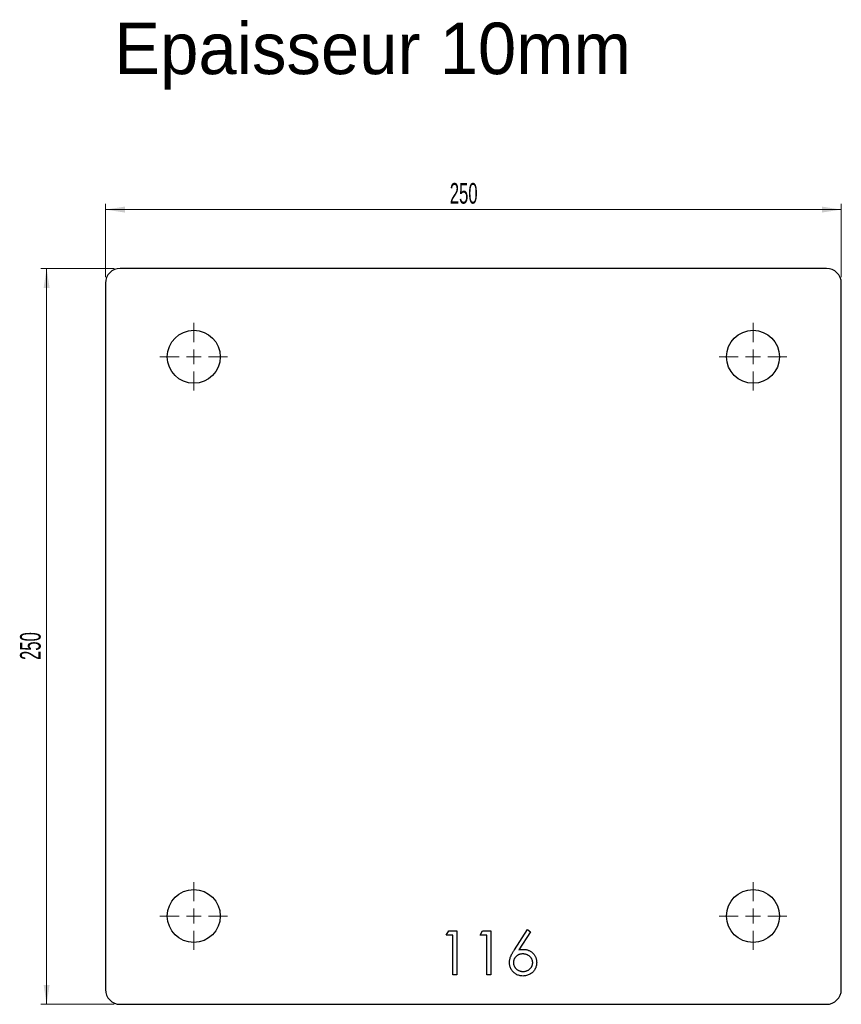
# Model space of a CAD drawing. Header units: millimetres. Extents: x 86 to 366, y 263 to 597.
import ezdxf

# ---------------------------------------------------------------- set-up
doc = ezdxf.new("R2010")
doc.units = ezdxf.units.MM
doc.header["$LTSCALE"] = 2
doc.styles.add('SLDTEXTSTYLE1', font='TXT', dxfattribs={"width": 0.605})
doc.dimstyles.new('SLDDIMSTYLE0', dxfattribs={"dimtxt": 7, "dimasz": 6.604, "dimexe": 0, "dimexo": 0.0625, "dimgap": 1.75, "dimtad": 1, "dimrnd": 1e-09, "dimzin": 12, "dimdsep": 46, "dimtxsty": 'SLDTEXTSTYLE1', "dimsah": 1, "dimcen": 0.09, "dimadec": 0, "dimazin": 3, "dimtfac": 1, "dimtofl": 0, "dimtmove": 0, "dimatfit": 3, "dimfxl": 1, "dimfrac": 2, "dimtolj": 1, "dimtzin": 12, "dimarcsym": 0})

# ---------------------------------------------------------------- blocks, each defined once
blk = doc.blocks.new('_D')
at = {"color": 7, "linetype": 'Continuous', "lineweight": 0, "transparency": 16777216}
for p, q in [((115.53, 509.85), (115.53, 534.85)), ((115.53, 532.85), (365.53, 532.85)), ((365.53, 509.85), (365.53, 534.85))]:
    blk.add_line(p, q, dxfattribs=at)
at = {"color": 7, "linetype": 'Continuous', "lineweight": 18, "transparency": 16777216}
for points in [[(115.53, 532.85), (122.13, 531.83), (122.13, 533.86)], [(365.53, 532.85), (358.92, 533.86), (358.92, 531.83)]]:
    blk.add_solid(points, dxfattribs=at)
at = {"color": 7, "linetype": 'Continuous', "lineweight": 18, "transparency": 16777216, "insert": (232.51, 541.87), "char_height": 7, "attachment_point": 1, "style": 'SLDTEXTSTYLE1'}
blk.add_mtext('250', dxfattribs=at)
blk = doc.blocks.new('_D_1')
at = {"color": 7, "linetype": 'Continuous', "lineweight": 0, "transparency": 16777216}
for p, q in [((118.53, 512.85), (93.53, 512.85)), ((95.53, 512.85), (95.53, 262.85)), ((118.53, 262.85), (93.53, 262.85))]:
    blk.add_line(p, q, dxfattribs=at)
at = {"color": 7, "linetype": 'Continuous', "lineweight": 18, "transparency": 16777216}
for points in [[(95.53, 512.85), (94.51, 506.24), (96.54, 506.24)], [(95.53, 262.85), (96.54, 269.45), (94.51, 269.45)]]:
    blk.add_solid(points, dxfattribs=at)
at = {"color": 7, "linetype": 'Continuous', "lineweight": 18, "transparency": 16777216, "insert": (86.5, 379.83), "char_height": 7, "attachment_point": 1, "rotation": 90, "style": 'SLDTEXTSTYLE1'}
blk.add_mtext('250', dxfattribs=at)
blk = doc.blocks.new('SW_CENTERMARKSYMBOL_0')
at = {"color": 0, "linetype": 'Continuous', "lineweight": 18}
for p, q in [((0, 5), (0, 11.5)), ((-5, 0), (-11.5, 0)), ((0, 0), (-2.5, 0)), ((0, 0), (0, 2.5)), ((0, 0), (0, -2.5)), ((0, 0), (2.5, 0)), ((5, 0), (11.5, 0)), ((0, -5), (0, -11.5))]:
    blk.add_line(p, q, dxfattribs=at)
blk = doc.blocks.new('SW_CENTERMARKSYMBOL_1')
at = {"color": 0, "linetype": 'Continuous', "lineweight": 18}
for p, q in [((0, 5), (0, 11.5)), ((-5, 0), (-11.5, 0)), ((0, 0), (-2.5, 0)), ((0, 0), (0, 2.5)), ((0, 0), (0, -2.5)), ((0, 0), (2.5, 0)), ((5, 0), (11.5, 0)), ((0, -5), (0, -11.5))]:
    blk.add_line(p, q, dxfattribs=at)
blk = doc.blocks.new('SW_CENTERMARKSYMBOL_2')
at = {"color": 0, "linetype": 'Continuous', "lineweight": 18}
for p, q in [((0, 5), (0, 11.5)), ((-5, 0), (-11.5, 0)), ((0, 0), (-2.5, 0)), ((0, 0), (0, 2.5)), ((0, 0), (0, -2.5)), ((0, 0), (2.5, 0)), ((5, 0), (11.5, 0)), ((0, -5), (0, -11.5))]:
    blk.add_line(p, q, dxfattribs=at)
blk = doc.blocks.new('SW_CENTERMARKSYMBOL_3')
at = {"color": 0, "linetype": 'Continuous', "lineweight": 18}
for p, q in [((0, 5), (0, 11.5)), ((-5, 0), (-11.5, 0)), ((0, 0), (-2.5, 0)), ((0, 0), (0, 2.5)), ((0, 0), (0, -2.5)), ((0, 0), (2.5, 0)), ((5, 0), (11.5, 0)), ((0, -5), (0, -11.5))]:
    blk.add_line(p, q, dxfattribs=at)
blk = doc.blocks.new('SW_CENTERMARKSYMBOL_6')
at = {"color": 0, "linetype": 'Continuous', "lineweight": 18}
for p, q in [((0, 5), (0, 11.5)), ((-5, 0), (-11.5, 0)), ((0, 0), (-2.5, 0)), ((0, 0), (0, 2.5)), ((0, 0), (0, -2.5)), ((0, 0), (2.5, 0)), ((5, 0), (11.5, 0)), ((0, -5), (0, -11.5))]:
    blk.add_line(p, q, dxfattribs=at)
blk = doc.blocks.new('SW_CENTERMARKSYMBOL_7')
at = {"color": 0, "linetype": 'Continuous', "lineweight": 18}
for p, q in [((0, 5), (0, 11.5)), ((-5, 0), (-11.5, 0)), ((0, 0), (-2.5, 0)), ((0, 0), (0, 2.5)), ((0, 0), (0, -2.5)), ((0, 0), (2.5, 0)), ((5, 0), (11.5, 0)), ((0, -5), (0, -11.5))]:
    blk.add_line(p, q, dxfattribs=at)
blk = doc.blocks.new('SW_CENTERMARKSYMBOL_8')
at = {"color": 0, "linetype": 'Continuous', "lineweight": 18}
for p, q in [((0, 5), (0, 11.5)), ((-5, 0), (-11.5, 0)), ((0, 0), (-2.5, 0)), ((0, 0), (0, 2.5)), ((0, 0), (0, -2.5)), ((0, 0), (2.5, 0)), ((5, 0), (11.5, 0)), ((0, -5), (0, -11.5))]:
    blk.add_line(p, q, dxfattribs=at)
blk = doc.blocks.new('SW_CENTERMARKSYMBOL_9')
at = {"color": 0, "linetype": 'Continuous', "lineweight": 18}
for p, q in [((0, 5), (0, 11.5)), ((-5, 0), (-11.5, 0)), ((0, 0), (-2.5, 0)), ((0, 0), (0, 2.5)), ((0, 0), (0, -2.5)), ((0, 0), (2.5, 0)), ((5, 0), (11.5, 0)), ((0, -5), (0, -11.5))]:
    blk.add_line(p, q, dxfattribs=at)

msp = doc.modelspace()

# ---------------------------------------------------------------- linework, layer by layer
at = {"color": 7, "linetype": 'Continuous', "lineweight": 25}
for p, q in [((360.527, 512.847), (120.527, 512.847)), ((115.527, 507.847), (115.527, 267.847)), ((365.527, 267.847), (365.527, 507.847)), ((120.527, 262.847), (360.527, 262.847))]:
    msp.add_line(p, q, dxfattribs=at)
at = {"color": 1, "linetype": 'Continuous', "lineweight": 25}
for p, q in [((231.255, 286.308), (232.135, 287.847)), ((232.135, 287.847), (234.909, 287.847)), ((234.909, 287.847), (234.909, 272.847)), ((242.793, 286.308), (243.674, 287.847)), ((243.674, 287.847), (246.447, 287.847)), ((246.447, 287.847), (246.447, 272.847)), ((254.47, 281.386), (258.947, 288.231)), ((258.947, 288.231), (259.984, 287.417)), ((233.563, 286.308), (231.255, 286.308)), ((233.563, 272.847), (233.563, 286.308)), ((245.101, 286.308), (242.793, 286.308)), ((245.101, 272.847), (245.101, 286.308)), ((259.984, 287.417), (256.02, 281.356)), ((234.909, 272.847), (233.563, 272.847)), ((246.447, 272.847), (245.101, 272.847))]:
    msp.add_line(p, q, dxfattribs=at)
at = {"color": 7, "linetype": 'Continuous', "lineweight": 25}
for centre in [(145.527, 482.847), (335.527, 482.847), (145.527, 292.847), (335.527, 292.847)]:
    msp.add_circle(centre, 9, dxfattribs=at)
for centre, start, end in [((120.527, 507.847), 90, 180), ((360.527, 507.847), 0, 90), ((120.527, 267.847), 180, 270), ((360.527, 267.847), 270, 0)]:
    msp.add_arc(centre, 5, start, end, dxfattribs=at)
at = {"color": 1, "linetype": 'Continuous', "lineweight": 25}
for points, knots in [([(252.793, 277.029), (252.798, 277.184), (252.809, 277.499), (252.881, 277.977), (252.997, 278.466), (253.127, 278.88), (253.264, 279.22), (253.378, 279.494), (253.52, 279.776), (253.672, 280.075), (253.847, 280.385), (254.037, 280.709), (254.247, 281.043), (254.395, 281.27), (254.47, 281.386)], [0, 0, 0, 0, 0.0978182, 0.1997261, 0.3052764, 0.4158115, 0.4744722, 0.5372739, 0.6036574, 0.6742989, 0.7498345, 0.8285985, 0.9123778, 1, 1, 1, 1]), ([(256.02, 281.356), (256.284, 281.398), (256.799, 281.48), (257.32, 281.494), (257.574, 281.5)], [0, 0, 0, 0, 0.5126593, 1, 1, 1, 1]), ([(257.574, 281.5), (257.726, 281.496), (258.026, 281.488), (258.467, 281.426), (258.89, 281.328), (259.295, 281.186), (259.682, 281.004), (260.053, 280.785), (260.403, 280.52), (260.734, 280.223), (261.035, 279.894), (261.302, 279.545), (261.525, 279.177), (261.707, 278.788), (261.848, 278.381), (261.951, 277.956), (262.012, 277.512), (262.02, 277.21), (262.024, 277.056)], [0, 0, 0, 0, 0.0652308, 0.1284049, 0.1900671, 0.2509434, 0.3115458, 0.3728628, 0.4350237, 0.4990717, 0.5630911, 0.6255101, 0.68668, 0.7472825, 0.8085635, 0.8707421, 0.934341, 1, 1, 1, 1]), ([(257.291, 279.962), (257.177, 279.959), (256.954, 279.952), (256.627, 279.914), (256.317, 279.843), (256.02, 279.752), (255.743, 279.628), (255.482, 279.476), (255.238, 279.298), (255.012, 279.095), (254.807, 278.873), (254.63, 278.635), (254.478, 278.388), (254.354, 278.128), (254.258, 277.856), (254.188, 277.573), (254.149, 277.278), (254.143, 277.078), (254.139, 276.975)], [0, 0, 0, 0, 0.0705993, 0.1379009, 0.2031962, 0.2667897, 0.3291064, 0.3906535, 0.4526531, 0.515748, 0.5779263, 0.63893, 0.6983507, 0.757296, 0.8163938, 0.8762669, 0.9368171, 1, 1, 1, 1]), ([(260.678, 276.975), (260.676, 277.078), (260.671, 277.279), (260.619, 277.573), (260.546, 277.857), (260.436, 278.13), (260.294, 278.389), (260.12, 278.637), (259.92, 278.875), (259.688, 279.096), (259.435, 279.298), (259.167, 279.476), (258.886, 279.626), (258.593, 279.752), (258.285, 279.843), (257.966, 279.914), (257.633, 279.952), (257.407, 279.959), (257.291, 279.962)], [0, 0, 0, 0, 0.0611379, 0.1199938, 0.1782253, 0.2362564, 0.2949294, 0.3547157, 0.4167297, 0.4806644, 0.5458318, 0.6097581, 0.6729712, 0.7360169, 0.7998394, 0.8647754, 0.9310876, 1, 1, 1, 1]), ([(257.337, 272.462), (257.135, 272.469), (256.735, 272.482), (256.147, 272.597), (255.582, 272.784), (255.043, 273.043), (254.545, 273.368), (254.099, 273.761), (253.708, 274.211), (253.382, 274.72), (253.124, 275.266), (252.93, 275.836), (252.817, 276.427), (252.801, 276.828), (252.793, 277.029)], [0, 0, 0, 0, 0.0843347, 0.1670523, 0.2495661, 0.3327405, 0.4159149, 0.497828, 0.5803726, 0.6646001, 0.7494667, 0.8325102, 0.9156393, 1, 1, 1, 1]), ([(254.139, 276.975), (254.142, 276.874), (254.147, 276.675), (254.195, 276.382), (254.268, 276.1), (254.377, 275.831), (254.506, 275.57), (254.677, 275.327), (254.867, 275.087), (255.093, 274.868), (255.336, 274.665), (255.596, 274.487), (255.867, 274.335), (256.152, 274.216), (256.448, 274.118), (256.757, 274.049), (257.079, 274.01), (257.297, 274.004), (257.409, 274)], [0, 0, 0, 0, 0.0618417, 0.1212624, 0.1807459, 0.2392309, 0.2983076, 0.3581828, 0.4203592, 0.4847924, 0.5499385, 0.6137183, 0.6766807, 0.7391542, 0.8021997, 0.8667402, 0.9320497, 1, 1, 1, 1]), ([(262.024, 277.056), (262.018, 276.846), (262.006, 276.433), (261.886, 275.832), (261.701, 275.259), (261.435, 274.723), (261.105, 274.226), (260.703, 273.785), (260.242, 273.393), (259.722, 273.064), (259.161, 272.796), (258.573, 272.603), (257.961, 272.484), (257.546, 272.47), (257.337, 272.462)], [0, 0, 0, 0, 0.0859479, 0.1691252, 0.2503991, 0.3322897, 0.4133643, 0.4941723, 0.5760217, 0.660757, 0.7457831, 0.8300436, 0.9140275, 1, 1, 1, 1]), ([(257.409, 274), (257.52, 274.004), (257.738, 274.01), (258.06, 274.049), (258.369, 274.118), (258.665, 274.216), (258.95, 274.335), (259.221, 274.486), (259.478, 274.666), (259.721, 274.868), (259.947, 275.088), (260.141, 275.325), (260.307, 275.572), (260.441, 275.83), (260.549, 276.101), (260.622, 276.382), (260.67, 276.675), (260.675, 276.874), (260.678, 276.975)], [0, 0, 0, 0, 0.0679624, 0.1332834, 0.1978353, 0.260892, 0.3233765, 0.3863501, 0.4496377, 0.5147953, 0.5792399, 0.6418142, 0.7013586, 0.7607268, 0.8192221, 0.8787162, 0.9381474, 1, 1, 1, 1])]:
    msp.add_open_spline(points, degree=3, knots=knots, dxfattribs=at)

# ---------------------------------------------------------------- block references
at = {"color": 7, "linetype": 'Continuous', "lineweight": 18}
for name, p in [('SW_CENTERMARKSYMBOL_0', (145.527, 482.847)), ('SW_CENTERMARKSYMBOL_1', (335.527, 482.847)), ('SW_CENTERMARKSYMBOL_3', (145.527, 292.847)), ('SW_CENTERMARKSYMBOL_2', (335.527, 292.847))]:
    msp.add_blockref(name, p, dxfattribs=at)
at = {"color": 8, "linetype": 'Continuous'}
for name, p in [('SW_CENTERMARKSYMBOL_6', (145.527, 482.847)), ('SW_CENTERMARKSYMBOL_7', (335.527, 482.847)), ('SW_CENTERMARKSYMBOL_9', (145.527, 292.847)), ('SW_CENTERMARKSYMBOL_8', (335.527, 292.847))]:
    msp.add_blockref(name, p, dxfattribs=at)

# ---------------------------------------------------------------- texts
at = {"insert": (118.483, 596.356), "char_height": 17.5, "attachment_point": 1}
msp.add_mtext_dynamic_manual_height_columns('Epaisseur 10mm', width=326.11141, gutter_width=87.5, heights=[0], dxfattribs=at)

# ---------------------------------------------------------------- dimensions: what is measured, and where the dimension line sits
at = {"color": 7, "linetype": 'Continuous', "lineweight": 18}
dim = msp.add_linear_dim(base=(365.527, 532.847), p1=(115.527, 507.847), p2=(365.527, 507.847), dimstyle='SLDDIMSTYLE0', dxfattribs=at)
dim.commit()
dim.dimension.update_dxf_attribs({"geometry": '_D', "text_midpoint": (240.527, 532.847), "dimtype": 160})
dim = msp.add_linear_dim(base=(95.527, 262.847), p1=(120.527, 512.847), p2=(120.527, 262.847), angle=90, dimstyle='SLDDIMSTYLE0', dxfattribs=at)
dim.commit()
dim.dimension.update_dxf_attribs({"geometry": '_D_1', "text_midpoint": (95.527, 387.847), "dimtype": 160})

doc.saveas('drawing.dxf')
